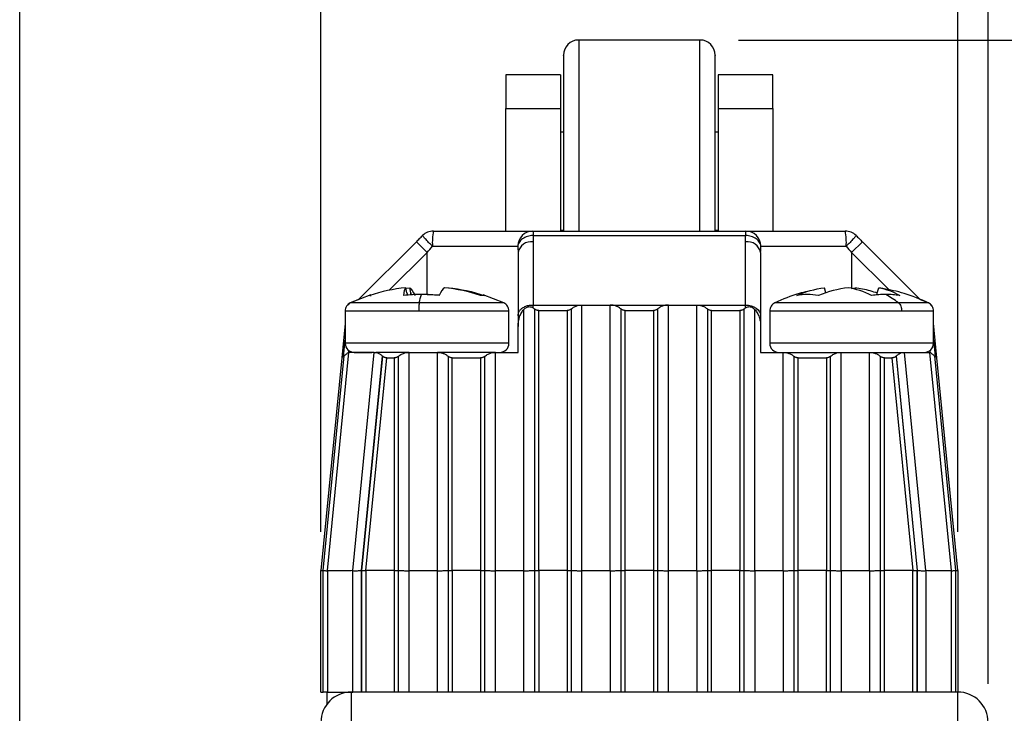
# Paper-space layout 'Catalog Drawing' of a CAD drawing. Header units: millimetres. Extents: x 79 to 211, y 38 to 184.
# Tile 9 of 11: x 158 to 190, y 132 to 155. Entities that reach past the tile are written whole.
import ezdxf

# ---------------------------------------------------------------- set-up
doc = ezdxf.new("R2010")
doc.units = ezdxf.units.MM
doc.layers.add('DIMENSIONS', color=140, linetype='Continuous')
doc.styles.add('SLDTEXTSTYLE0', font='TXT', dxfattribs={"width": 0.75})
doc.dimstyles.new('SLDDIMSTYLE2', dxfattribs={"dimtxt": 3.5, "dimasz": 3.5, "dimexe": 0, "dimexo": 0.0625, "dimgap": 0.875, "dimtad": 0, "dimtih": 1, "dimtoh": 1, "dimdec": 1, "dimrnd": 1e-09, "dimzin": 12, "dimdsep": 46, "dimtxsty": 'SLDTEXTSTYLE0', "dimsah": 1, "dimcen": 0.09, "dimadec": 0, "dimazin": 3, "dimtfac": 1, "dimtdec": 1, "dimtofl": 0, "dimtmove": 0, "dimatfit": 3, "dimfxl": 0, "dimfrac": 2, "dimtolj": 1, "dimtzin": 12, "dimarcsym": 0})
doc.dimstyles.new('SLDDIMSTYLE3', dxfattribs={"dimtxt": 3.5, "dimasz": 3.5, "dimexe": 0, "dimexo": 0.0625, "dimgap": 0.875, "dimtad": 0, "dimtih": 1, "dimtoh": 1, "dimdec": 1, "dimrnd": 1e-09, "dimzin": 4, "dimdsep": 46, "dimtxsty": 'SLDTEXTSTYLE0', "dimsah": 1, "dimcen": 0.09, "dimadec": 0, "dimazin": 1, "dimtfac": 1, "dimtdec": 1, "dimtmove": 0, "dimatfit": 0, "dimfxl": 0, "dimfrac": 2, "dimtolj": 1, "dimtzin": 12, "dimarcsym": 0})

# ---------------------------------------------------------------- blocks, each defined once
blk = doc.blocks.new('_D_17')
at = {"layer": 'DIMENSIONS'}
for p, q in [((181.334, 154.657), (208.742, 154.657)), ((205.567, 154.657), (205.567, 117.201)), ((201.041, 110.881), (199.975, 110.881)), ((199.975, 110.881), (199.975, 105.324)), ((210.093, 110.881), (211.159, 110.881)), ((211.159, 110.881), (211.159, 105.324)), ((199.975, 105.324), (201.041, 105.324)), ((211.159, 105.324), (210.093, 105.324)), ((205.567, 67.157), (205.567, 104.613)), ((188.134, 67.157), (208.742, 67.157))]:
    blk.add_line(p, q, dxfattribs=at)
for points in [[(205.567, 154.657), (204.567, 151.157), (206.567, 151.157)], [(205.567, 67.157), (206.567, 70.657), (204.567, 70.657)]]:
    blk.add_solid(points, dxfattribs=at)
at = {"layer": 'DIMENSIONS', "char_height": 3.5, "attachment_point": 1, "style": 'SLDTEXTSTYLE0'}
for s, insert in [('87.5', (201.041, 116.103)), ('3.44', (201.041, 109.836))]:
    blk.add_mtext(s, dxfattribs=dict(at, insert=insert))
blk = doc.blocks.new('_D_18')
at = {"layer": 'DIMENSIONS'}
for p, q in [((167.565, 138.437), (167.565, 167.833)), ((188.565, 138.437), (188.565, 167.833)), ((167.565, 164.658), (161.215, 164.658)), ((173.539, 164.631), (172.472, 164.631)), ((172.472, 164.631), (172.472, 159.075)), ((182.59, 164.631), (183.657, 164.631)), ((183.657, 164.631), (183.657, 159.075)), ((188.565, 164.658), (194.915, 164.658)), ((172.472, 159.075), (173.539, 159.075)), ((183.657, 159.075), (182.59, 159.075))]:
    blk.add_line(p, q, dxfattribs=at)
for points in [[(167.565, 164.658), (164.065, 165.658), (164.065, 163.658)], [(188.565, 164.658), (192.065, 163.658), (192.065, 165.658)]]:
    blk.add_solid(points, dxfattribs=at)
at = {"layer": 'DIMENSIONS', "char_height": 3.5, "attachment_point": 1, "style": 'SLDTEXTSTYLE0'}
for s, insert in [('21.0', (173.539, 169.854)), ('0.83', (173.539, 163.587))]:
    blk.add_mtext(s, dxfattribs=dict(at, insert=insert))
blk = doc.blocks.new('_D_19')
at = {"layer": 'DIMENSIONS'}
for p, q in [((157.631, 129.568), (157.631, 182.391)), ((189.564, 133.427), (189.564, 182.391)), ((157.631, 179.216), (164.903, 179.216)), ((169.072, 179.189), (168.006, 179.189)), ((168.006, 179.189), (168.006, 173.633)), ((178.123, 179.189), (179.19, 179.189)), ((179.19, 179.189), (179.19, 173.633)), ((189.564, 179.216), (182.292, 179.216)), ((168.006, 173.633), (169.072, 173.633)), ((179.19, 173.633), (178.123, 173.633))]:
    blk.add_line(p, q, dxfattribs=at)
for points in [[(157.631, 179.216), (161.131, 178.216), (161.131, 180.216)], [(189.564, 179.216), (186.064, 180.216), (186.064, 178.216)]]:
    blk.add_solid(points, dxfattribs=at)
at = {"layer": 'DIMENSIONS', "char_height": 3.5, "attachment_point": 1, "style": 'SLDTEXTSTYLE0'}
for s, insert in [('31.9', (169.072, 184.412)), ('1.26', (169.072, 178.145))]:
    blk.add_mtext(s, dxfattribs=dict(at, insert=insert))

psp = doc.layouts.new('Catalog Drawing')

# ---------------------------------------------------------------- linework, layer by layer
at = {"color": 7, "linetype": 'Continuous', "lineweight": 25}
for p, q in [((180.064, 154.657), (176.064, 154.657)), ((175.464, 153.507), (173.664, 153.507)), ((173.664, 153.507), (173.664, 152.403)), ((175.464, 153.507), (175.464, 152.403)), ((180.664, 153.507), (180.664, 152.403)), ((182.464, 153.507), (180.664, 153.507)), ((182.464, 152.403), (182.464, 153.507)), ((173.664, 148.357), (173.664, 152.403)), ((173.664, 152.403), (175.464, 152.403)), ((175.464, 152.403), (175.464, 148.357)), ((180.664, 152.403), (180.664, 148.357)), ((180.664, 152.403), (182.464, 152.403)), ((182.464, 152.403), (182.464, 148.357)), ((175.564, 151.616), (175.464, 151.616)), ((180.664, 151.616), (180.564, 151.616)), ((175.464, 148.382), (175.564, 148.382)), ((180.564, 148.382), (180.664, 148.382)), ((174.558, 148.357), (174.558, 148.211)), ((174.558, 148.357), (181.571, 148.357)), ((174.558, 148.211), (181.571, 148.211)), ((181.571, 148.211), (181.571, 148.357)), ((168.798, 146.091), (170.711, 148.003)), ((170.711, 148.003), (171.064, 147.65)), ((171.242, 147.857), (174.059, 147.857)), ((174.564, 148.003), (174.564, 145.918)), ((181.565, 145.918), (181.565, 148.003)), ((182.07, 147.857), (184.887, 147.857)), ((185.065, 147.65), (185.418, 148.003)), ((185.418, 148.003), (187.332, 146.09)), ((174.064, 147.65), (174.064, 145.563)), ((182.065, 147.65), (182.065, 145.563)), ((170.402, 146.316), (170.362, 146.49)), ((170.366, 146.47), (170.492, 146.49)), ((170.525, 146.316), (170.492, 146.49)), ((184.218, 146.316), (184.166, 146.49)), ((185.065, 146.462), (185.179, 146.49)), ((185.177, 146.44), (185.179, 146.49)), ((185.911, 146.316), (185.963, 146.49)), ((186.091, 146.464), (185.963, 146.49)), ((169.211, 146.253), (168.534, 145.988)), ((168.534, 145.988), (168.819, 146.112)), ((169.178, 146.236), (169.217, 146.236)), ((170.402, 146.316), (170.419, 146.242)), ((170.539, 146.248), (170.525, 146.316)), ((170.525, 146.316), (170.53, 146.248)), ((171.064, 146.26), (171.252, 146.265)), ((171.252, 146.265), (171.472, 146.254)), ((172.911, 146.236), (172.832, 146.236)), ((173.594, 145.988), (172.918, 146.253)), ((185.895, 146.247), (185.911, 146.316)), ((174.564, 145.823), (174.564, 145.918)), ((174.564, 145.918), (176.172, 145.918)), ((174.607, 145.79), (174.607, 137.164)), ((175.822, 137.164), (175.822, 145.79)), ((176.172, 137.157), (176.172, 145.918)), ((176.172, 145.918), (177.107, 145.918)), ((177.107, 137.157), (177.107, 145.918)), ((177.107, 145.918), (179.022, 145.918)), ((177.457, 145.79), (177.457, 137.164)), ((178.672, 137.164), (178.672, 145.79)), ((179.022, 137.157), (179.022, 145.918)), ((179.022, 145.918), (179.957, 145.918)), ((179.957, 137.157), (179.957, 145.918)), ((179.957, 145.918), (181.565, 145.918)), ((180.307, 145.79), (180.307, 137.164)), ((181.522, 137.164), (181.522, 145.79)), ((181.565, 145.823), (181.565, 145.918)), ((187.595, 145.988), (187.331, 146.091)), ((168.364, 145.717), (168.364, 144.657)), ((173.764, 144.657), (173.764, 145.717)), ((174.064, 145.563), (174.064, 145.214)), ((174.257, 137.157), (174.257, 145.77)), ((174.747, 137.167), (174.747, 145.738)), ((174.747, 145.738), (175.682, 145.738)), ((175.682, 145.738), (175.682, 137.167)), ((177.597, 137.167), (177.597, 145.738)), ((177.597, 145.738), (178.532, 145.738)), ((178.532, 145.738), (178.532, 137.167)), ((180.447, 137.167), (180.447, 145.738)), ((180.447, 145.738), (181.382, 145.738)), ((181.382, 145.738), (181.382, 137.167)), ((181.872, 137.157), (181.872, 145.77)), ((182.065, 145.563), (182.065, 145.214)), ((182.364, 145.717), (182.364, 144.657)), ((187.764, 144.657), (187.764, 145.717)), ((187.765, 145.309), (187.765, 145.717)), ((168.364, 145.309), (168.253, 144.178)), ((174.064, 144.357), (174.064, 145.214)), ((182.065, 145.214), (182.065, 144.357)), ((187.876, 144.178), (187.764, 145.316)), ((168.253, 144.178), (167.565, 137.167)), ((167.635, 137.164), (168.33, 144.241)), ((167.776, 137.159), (168.483, 144.357)), ((168.33, 144.241), (168.253, 144.178)), ((168.478, 144.422), (168.472, 144.357)), ((168.472, 144.357), (168.483, 144.357)), ((168.615, 137.159), (169.322, 144.357)), ((169.589, 144.241), (168.894, 137.164)), ((169.6, 144.23), (168.906, 137.164)), ((169.048, 137.167), (169.736, 144.178)), ((169.322, 144.357), (169.376, 144.357)), ((170.472, 144.357), (169.376, 144.357)), ((169.6, 144.23), (169.589, 144.241)), ((169.736, 144.178), (169.982, 144.178)), ((169.982, 144.178), (169.982, 137.167)), ((170.122, 137.164), (170.122, 144.229)), ((170.472, 137.157), (170.472, 144.357)), ((170.472, 144.357), (171.407, 144.357)), ((171.407, 137.157), (171.407, 144.357)), ((173.322, 144.357), (171.407, 144.357)), ((171.757, 144.229), (171.757, 137.164)), ((171.897, 137.167), (171.897, 144.178)), ((171.897, 144.178), (172.832, 144.178)), ((172.832, 144.178), (172.832, 137.167)), ((172.972, 137.164), (172.972, 144.229)), ((173.322, 137.157), (173.322, 144.357)), ((173.322, 144.357), (174.064, 144.357)), ((182.065, 144.357), (182.807, 144.357)), ((182.807, 137.157), (182.807, 144.357)), ((182.807, 144.357), (184.722, 144.357)), ((183.157, 144.229), (183.157, 137.164)), ((183.297, 137.167), (183.297, 144.178)), ((183.297, 144.178), (184.232, 144.178)), ((184.232, 144.178), (184.232, 137.167)), ((184.372, 137.164), (184.372, 144.229)), ((184.722, 137.157), (184.722, 144.357)), ((184.722, 144.357), (185.657, 144.357)), ((185.657, 137.157), (185.657, 144.357)), ((185.657, 144.357), (186.753, 144.357)), ((186.007, 144.229), (186.007, 137.164)), ((186.147, 137.167), (186.147, 144.178)), ((186.147, 144.178), (186.393, 144.178)), ((186.393, 144.178), (187.082, 137.167)), ((186.54, 144.241), (186.529, 144.23)), ((186.529, 144.23), (187.223, 137.164)), ((187.235, 137.164), (186.54, 144.241)), ((186.753, 144.357), (186.807, 144.357)), ((187.514, 137.159), (186.807, 144.357)), ((188.353, 137.159), (187.646, 144.357)), ((187.646, 144.357), (187.657, 144.357)), ((187.657, 144.357), (187.651, 144.423)), ((187.799, 144.241), (188.494, 137.164)), ((187.876, 144.178), (187.799, 144.241)), ((188.565, 137.167), (187.876, 144.178)), ((167.565, 137.167), (167.635, 137.164)), ((167.565, 133.157), (167.565, 137.167)), ((167.635, 133.157), (167.635, 137.164)), ((167.776, 137.159), (167.776, 133.157)), ((168.615, 133.157), (168.615, 137.159)), ((168.894, 137.164), (168.906, 137.164)), ((168.894, 137.164), (168.894, 133.157)), ((168.906, 137.164), (168.906, 133.157)), ((169.048, 137.167), (169.047, 133.157)), ((169.982, 137.167), (169.048, 137.167)), ((169.982, 137.167), (169.982, 133.157)), ((170.122, 133.157), (170.122, 137.164)), ((170.472, 133.157), (170.472, 137.157)), ((171.407, 137.157), (170.472, 137.157)), ((171.407, 133.157), (171.407, 137.157)), ((171.757, 137.164), (171.757, 133.157)), ((172.832, 137.167), (171.897, 137.167)), ((171.897, 137.167), (171.897, 133.157)), ((172.832, 137.167), (172.832, 133.157)), ((172.972, 133.157), (172.972, 137.164)), ((173.322, 133.157), (173.322, 137.157)), ((174.257, 137.157), (173.322, 137.157)), ((174.257, 133.157), (174.257, 137.157)), ((174.607, 137.164), (174.607, 133.157)), ((174.747, 137.167), (174.747, 133.157)), ((175.682, 137.167), (174.747, 137.167)), ((175.682, 137.167), (175.682, 133.157)), ((175.822, 133.157), (175.822, 137.164)), ((177.107, 137.157), (176.172, 137.157)), ((177.107, 137.157), (177.107, 133.157)), ((177.457, 137.164), (177.457, 133.157)), ((177.597, 133.157), (177.597, 137.167)), ((178.532, 137.167), (177.597, 137.167)), ((178.532, 137.167), (178.532, 133.157)), ((178.672, 133.157), (178.672, 137.164)), ((179.022, 133.157), (179.022, 137.157)), ((179.957, 137.157), (179.022, 137.157)), ((180.307, 137.164), (180.307, 133.157)), ((181.382, 137.167), (180.447, 137.167)), ((180.447, 133.157), (180.447, 137.167)), ((181.382, 133.157), (181.382, 137.167)), ((181.522, 133.157), (181.522, 137.164)), ((181.872, 137.157), (181.872, 133.157)), ((182.807, 137.157), (181.872, 137.157)), ((182.807, 137.157), (182.807, 133.157)), ((183.157, 137.164), (183.157, 133.157)), ((183.297, 133.157), (183.297, 137.167)), ((184.232, 137.167), (183.297, 137.167)), ((184.232, 133.157), (184.232, 137.167)), ((184.372, 133.157), (184.372, 137.164)), ((184.722, 137.157), (184.722, 133.157)), ((185.657, 137.157), (184.722, 137.157)), ((185.657, 137.157), (185.657, 133.157)), ((186.007, 137.164), (186.007, 133.157)), ((186.147, 133.157), (186.147, 137.167)), ((187.082, 137.167), (186.147, 137.167)), ((187.082, 133.157), (187.082, 137.167)), ((187.223, 133.157), (187.223, 137.164)), ((187.223, 137.164), (187.235, 137.164)), ((187.235, 133.157), (187.235, 137.164)), ((187.514, 137.159), (187.514, 133.157)), ((188.353, 133.157), (188.353, 137.159)), ((188.494, 137.164), (188.565, 137.167)), ((188.494, 137.164), (188.494, 133.157)), ((188.565, 137.167), (188.565, 133.157)), ((167.565, 133.157), (167.635, 133.157)), ((167.761, 133.157), (167.761, 132.753)), ((168.564, 133.157), (168.564, 132.157)), ((188.564, 133.157), (168.564, 133.157)), ((188.564, 133.157), (188.565, 133.157)), ((188.564, 132.157), (188.564, 133.157))]:
    psp.add_line(p, q, dxfattribs=at)
at = {"color": 8, "linetype": 'Continuous', "lineweight": 25}
for p, q in [((176.064, 154.657), (176.064, 148.357)), ((180.064, 148.357), (180.064, 154.657)), ((171.064, 147.65), (169.819, 146.403)), ((171.064, 146.26), (171.064, 147.65)), ((185.065, 147.65), (185.065, 146.466)), ((185.065, 147.65), (186.3, 146.414)), ((170.807, 145.988), (168.534, 145.988)), ((173.594, 145.988), (170.807, 145.988)), ((186.612, 145.988), (182.534, 145.988)), ((187.594, 145.988), (186.612, 145.988)), ((170.79, 145.717), (168.364, 145.717)), ((173.764, 145.717), (170.79, 145.717)), ((186.716, 145.717), (182.364, 145.717)), ((187.764, 145.717), (186.716, 145.717)), ((187.765, 145.717), (187.764, 145.717)), ((168.312, 144.226), (168.364, 144.761)), ((173.764, 144.657), (168.364, 144.657)), ((187.764, 144.657), (182.364, 144.657)), ((187.764, 144.768), (187.817, 144.226)), ((176.172, 133.157), (176.172, 137.157)), ((179.957, 137.157), (179.957, 133.157))]:
    psp.add_line(p, q, dxfattribs=at)
at = {"color": 7, "linetype": 'Continuous', "lineweight": 25}
for centre, radius, start, end in [((176.064, 154.157), 0.5, 90, 180), ((180.064, 154.157), 0.5, 360, 90), ((171.272, 147.857), 0.5, 90, 135), ((173.373, 147.982), 2.135, 169.8703, 183.3452), ((174.558, 147.858), 0.5, 90.0505, 180.0504), ((181.571, 147.858), 0.5, 359.9496, 89.9495), ((182.756, 147.982), 2.135, 356.6548, 10.1297), ((184.857, 147.857), 0.5, 45, 90), ((174.502, 147.562), 0.446, 81.9505, 168.5782), ((181.627, 147.562), 0.446, 11.4218, 98.0495), ((168.664, 144.657), 0.3, 180, 270), ((173.464, 144.657), 0.3, 270, 0), ((182.664, 144.657), 0.3, 180, 270), ((187.464, 144.657), 0.3, 270, 0), ((168.564, 132.157), 1, 90, 180), ((188.564, 132.157), 1, 360, 90)]:
    psp.add_arc(centre, radius, start, end, dxfattribs=at)
for points, knots in [([(175.564, 154.142), (175.564, 154.147), (175.564, 154.172), (175.564, 154.05), (175.564, 153.799), (175.564, 153.515), (175.564, 153.373)], [0, 0, 0, 0, 0.073316, 0.396646, 0.698373, 1, 1, 1, 1]), ([(180.564, 153.373), (180.564, 153.515), (180.564, 153.799), (180.564, 154.05), (180.564, 154.172), (180.564, 154.147), (180.564, 154.142)], [0, 0, 0, 0, 0.301627, 0.603354, 0.926684, 1, 1, 1, 1]), ([(175.564, 153.373), (175.564, 153.209), (175.564, 152.882), (175.564, 152.351), (175.564, 151.882), (175.564, 151.365), (175.564, 150.675), (175.564, 149.823), (175.564, 149.034), (175.564, 148.566), (175.564, 148.357)], [0, 0, 0, 0, 0.1390687, 0.2780908, 0.3527456, 0.4273066, 0.5794936, 0.7316806, 0.8807051, 1, 1, 1, 1]), ([(180.564, 148.357), (180.564, 148.566), (180.564, 149.034), (180.564, 149.823), (180.564, 150.675), (180.564, 151.365), (180.564, 151.882), (180.564, 152.351), (180.564, 152.882), (180.564, 153.209), (180.564, 153.373)], [0, 0, 0, 0, 0.119295, 0.268319, 0.420506, 0.572693, 0.647254, 0.721909, 0.860931, 1, 1, 1, 1]), ([(170.711, 148.003), (170.745, 148.038), (170.814, 148.107), (170.884, 148.176), (170.918, 148.211)], [0, 0, 0, 0, 0.500109, 1, 1, 1, 1]), ([(171.242, 147.857), (171.201, 147.898), (171.158, 147.942), (171.076, 148.027), (171.038, 148.068), (170.975, 148.137), (170.951, 148.164), (170.922, 148.2), (170.916, 148.209), (170.918, 148.211)], [0, 0, 0, 0, 0.25, 0.25, 0.5, 0.5, 0.75, 0.75, 1, 1, 1, 1]), ([(171.272, 148.357), (171.33, 148.357), (171.447, 148.357), (171.621, 148.357), (171.793, 148.357), (171.963, 148.357), (172.131, 148.357), (172.297, 148.357), (172.608, 148.357), (173.046, 148.357), (173.553, 148.357), (173.975, 148.357), (174.236, 148.357), (174.389, 148.357), (174.473, 148.357), (174.532, 148.357), (174.549, 148.357), (174.558, 148.357)], [0, 0, 0, 0, 0.034729, 0.069245, 0.103633, 0.137981, 0.172378, 0.20691, 0.241663, 0.370738, 0.500024, 0.629097, 0.758385, 0.818964, 0.879113, 0.939302, 1, 1, 1, 1]), ([(174.558, 148.211), (174.5, 148.209), (174.438, 148.2), (174.318, 148.164), (174.261, 148.137), (174.164, 148.068), (174.125, 148.027), (174.074, 147.942), (174.061, 147.898), (174.059, 147.857)], [0, 0, 0, 0, 0.25, 0.25, 0.5, 0.5, 0.75, 0.75, 1, 1, 1, 1]), ([(174.558, 148.211), (174.56, 148.176), (174.563, 148.107), (174.564, 148.038), (174.564, 148.003)], [0, 0, 0, 0, 0.499891, 1, 1, 1, 1]), ([(181.565, 148.003), (181.565, 148.038), (181.566, 148.107), (181.569, 148.176), (181.571, 148.211)], [0, 0, 0, 0, 0.50011, 1, 1, 1, 1]), ([(181.571, 148.357), (181.575, 148.357), (181.584, 148.357), (181.608, 148.357), (181.64, 148.357), (181.68, 148.357), (181.73, 148.357), (181.787, 148.357), (181.914, 148.357), (182.154, 148.357), (182.576, 148.357), (183.083, 148.357), (183.56, 148.357), (183.955, 148.357), (184.25, 148.357), (184.551, 148.357), (184.755, 148.357), (184.857, 148.357)], [0, 0, 0, 0, 0.03473, 0.069245, 0.103633, 0.137982, 0.172378, 0.20691, 0.241664, 0.370793, 0.500025, 0.629154, 0.758386, 0.819005, 0.879168, 0.939343, 1, 1, 1, 1]), ([(182.07, 147.857), (182.068, 147.898), (182.055, 147.942), (182.004, 148.027), (181.965, 148.068), (181.869, 148.137), (181.811, 148.164), (181.691, 148.2), (181.629, 148.209), (181.571, 148.211)], [0, 0, 0, 0, 0.25, 0.25, 0.5, 0.5, 0.75, 0.75, 1, 1, 1, 1]), ([(185.211, 148.211), (185.213, 148.209), (185.207, 148.2), (185.178, 148.164), (185.154, 148.137), (185.092, 148.068), (185.053, 148.027), (184.971, 147.942), (184.928, 147.898), (184.887, 147.857)], [0, 0, 0, 0, 0.25, 0.25, 0.5, 0.5, 0.75, 0.75, 1, 1, 1, 1]), ([(185.211, 148.211), (185.246, 148.176), (185.315, 148.107), (185.384, 148.038), (185.418, 148.003)], [0, 0, 0, 0, 0.499891, 1, 1, 1, 1]), ([(185.179, 146.49), (185.342, 146.465), (185.587, 146.428), (185.83, 146.344), (185.911, 146.316)], [0, 0, 0, 0, 0.666019, 1, 1, 1, 1]), ([(187.594, 145.988), (187.331, 146.103), (186.847, 146.315), (186.328, 146.416), (186.09, 146.462)], [0, 0, 0, 0, 0.542334, 1, 1, 1, 1]), ([(183.62, 146.366), (183.524, 146.346), (183.147, 146.267), (182.796, 146.107), (182.534, 145.988)], [0, 0, 0, 0, 0.256144, 1, 1, 1, 1]), ([(168.534, 145.988), (168.51, 145.974), (168.462, 145.945), (168.407, 145.879), (168.371, 145.801), (168.366, 145.745), (168.364, 145.717)], [0, 0, 0, 0, 0.245008, 0.499998, 0.754989, 1, 1, 1, 1]), ([(168.47, 145.945), (168.471, 145.946), (168.489, 145.965), (168.512, 145.977), (168.534, 145.988)], [0, 0, 0, 0, 0.0700013, 1, 1, 1, 1]), ([(170.807, 145.988), (170.802, 145.964), (170.797, 145.926), (170.791, 145.828), (170.79, 145.77), (170.79, 145.717)], [0, 0, 0, 0, 0.5, 0.5, 1, 1, 1, 1]), ([(173.764, 145.717), (173.762, 145.745), (173.758, 145.801), (173.721, 145.879), (173.667, 145.945), (173.618, 145.974), (173.594, 145.988)], [0, 0, 0, 0, 0.2450113, 0.5000024, 0.7549922, 1, 1, 1, 1]), ([(174.064, 145.563), (174.065, 145.581), (174.067, 145.614), (174.081, 145.661), (174.101, 145.703), (174.125, 145.74), (174.152, 145.772), (174.181, 145.799), (174.231, 145.838), (174.314, 145.882), (174.437, 145.916), (174.522, 145.917), (174.564, 145.918)], [0, 0, 0, 0, 0.0901472, 0.1741183, 0.2519118, 0.3235267, 0.3889624, 0.4482188, 0.5012963, 0.6737326, 0.8399393, 1, 1, 1, 1]), ([(174.257, 145.77), (174.271, 145.784), (174.298, 145.81), (174.343, 145.84), (174.389, 145.859), (174.435, 145.866), (174.481, 145.862), (174.525, 145.848), (174.551, 145.832), (174.564, 145.823)], [0, 0, 0, 0, 0.160636, 0.305268, 0.439098, 0.568635, 0.701025, 0.842983, 1, 1, 1, 1]), ([(174.564, 145.823), (174.572, 145.818), (174.587, 145.807), (174.6, 145.795), (174.607, 145.79)], [0, 0, 0, 0, 0.495041, 1, 1, 1, 1]), ([(174.747, 145.738), (174.735, 145.739), (174.709, 145.74), (174.672, 145.751), (174.636, 145.767), (174.617, 145.782), (174.607, 145.79)], [0, 0, 0, 0, 0.2235804, 0.4607181, 0.7178371, 1, 1, 1, 1]), ([(175.822, 145.79), (175.812, 145.782), (175.793, 145.767), (175.757, 145.751), (175.72, 145.74), (175.694, 145.739), (175.682, 145.738)], [0, 0, 0, 0, 0.282163, 0.539282, 0.77642, 1, 1, 1, 1]), ([(175.822, 145.79), (175.837, 145.802), (175.868, 145.828), (175.923, 145.86), (175.99, 145.889), (176.073, 145.913), (176.139, 145.916), (176.172, 145.918)], [0, 0, 0, 0, 0.183784, 0.35855, 0.527779, 0.767401, 1, 1, 1, 1]), ([(177.457, 145.79), (177.442, 145.802), (177.411, 145.828), (177.356, 145.86), (177.289, 145.889), (177.206, 145.913), (177.14, 145.916), (177.107, 145.918)], [0, 0, 0, 0, 0.183836, 0.358602, 0.527782, 0.767447, 1, 1, 1, 1]), ([(177.597, 145.738), (177.585, 145.739), (177.559, 145.74), (177.522, 145.751), (177.486, 145.767), (177.467, 145.782), (177.457, 145.79)], [0, 0, 0, 0, 0.22358, 0.460718, 0.717837, 1, 1, 1, 1]), ([(178.672, 145.79), (178.662, 145.782), (178.643, 145.767), (178.607, 145.751), (178.57, 145.74), (178.544, 145.739), (178.532, 145.738)], [0, 0, 0, 0, 0.282163, 0.539282, 0.77642, 1, 1, 1, 1]), ([(179.022, 145.918), (179.005, 145.917), (178.973, 145.917), (178.925, 145.91), (178.878, 145.9), (178.816, 145.88), (178.742, 145.845), (178.696, 145.809), (178.672, 145.79)], [0, 0, 0, 0, 0.115657, 0.231644, 0.35007, 0.472922, 0.726578, 1, 1, 1, 1]), ([(179.957, 145.918), (179.974, 145.917), (180.006, 145.917), (180.054, 145.91), (180.101, 145.9), (180.163, 145.88), (180.237, 145.845), (180.283, 145.809), (180.307, 145.79)], [0, 0, 0, 0, 0.115676, 0.231669, 0.35009, 0.472924, 0.726608, 1, 1, 1, 1]), ([(180.447, 145.738), (180.435, 145.739), (180.409, 145.74), (180.372, 145.751), (180.336, 145.767), (180.317, 145.782), (180.307, 145.79)], [0, 0, 0, 0, 0.22358, 0.460718, 0.717837, 1, 1, 1, 1]), ([(181.522, 145.79), (181.512, 145.782), (181.493, 145.767), (181.457, 145.751), (181.42, 145.74), (181.394, 145.739), (181.382, 145.738)], [0, 0, 0, 0, 0.282163, 0.539282, 0.77642, 1, 1, 1, 1]), ([(181.522, 145.79), (181.529, 145.795), (181.542, 145.807), (181.557, 145.818), (181.565, 145.823)], [0, 0, 0, 0, 0.504959, 1, 1, 1, 1]), ([(181.565, 145.918), (181.696, 145.918), (181.826, 145.88), (182.011, 145.748), (182.065, 145.656), (182.065, 145.563)], [0, 0, 0, 0, 0.5, 0.5, 1, 1, 1, 1]), ([(181.565, 145.823), (181.581, 145.833), (181.61, 145.852), (181.663, 145.865), (181.717, 145.865), (181.771, 145.848), (181.825, 145.816), (181.856, 145.786), (181.872, 145.77)], [0, 0, 0, 0, 0.181636, 0.343897, 0.496045, 0.649188, 0.814232, 1, 1, 1, 1]), ([(182.534, 145.988), (182.511, 145.974), (182.462, 145.945), (182.407, 145.879), (182.371, 145.801), (182.366, 145.745), (182.364, 145.717)], [0, 0, 0, 0, 0.245008, 0.499999, 0.75499, 1, 1, 1, 1]), ([(186.612, 145.988), (186.641, 145.964), (186.669, 145.926), (186.706, 145.828), (186.716, 145.77), (186.716, 145.717)], [0, 0, 0, 0, 0.5, 0.5, 1, 1, 1, 1]), ([(187.764, 145.717), (187.762, 145.745), (187.757, 145.801), (187.721, 145.879), (187.667, 145.945), (187.618, 145.974), (187.594, 145.988)], [0, 0, 0, 0, 0.24501, 0.500001, 0.754992, 1, 1, 1, 1]), ([(187.765, 145.717), (187.763, 145.745), (187.758, 145.801), (187.722, 145.879), (187.667, 145.945), (187.619, 145.974), (187.595, 145.988)], [0, 0, 0, 0, 0.245008, 0.5, 0.754992, 1, 1, 1, 1]), ([(174.064, 145.214), (174.065, 145.247), (174.067, 145.309), (174.08, 145.394), (174.096, 145.464), (174.124, 145.554), (174.17, 145.661), (174.23, 145.735), (174.257, 145.77)], [0, 0, 0, 0, 0.165602, 0.308179, 0.427738, 0.524299, 0.781333, 1, 1, 1, 1]), ([(181.872, 145.77), (181.885, 145.754), (181.914, 145.72), (181.951, 145.663), (181.986, 145.597), (182.021, 145.508), (182.056, 145.381), (182.062, 145.276), (182.065, 145.214)], [0, 0, 0, 0, 0.104792, 0.21893, 0.342679, 0.476248, 0.6922, 1, 1, 1, 1]), ([(168.33, 144.241), (168.346, 144.254), (168.378, 144.28), (168.418, 144.313), (168.45, 144.34), (168.465, 144.352), (168.472, 144.357)], [0, 0, 0, 0, 0.268941, 0.521105, 0.762511, 1, 1, 1, 1]), ([(169.322, 144.357), (169.288, 144.357), (169.22, 144.357), (169.122, 144.357), (169.009, 144.357), (168.886, 144.357), (168.762, 144.357), (168.655, 144.357), (168.573, 144.357), (168.513, 144.357), (168.493, 144.357), (168.483, 144.357)], [0, 0, 0, 0, 0.081458, 0.162385, 0.24365, 0.371868, 0.500068, 0.628288, 0.756485, 0.878138, 1, 1, 1, 1]), ([(168.675, 144.357), (168.672, 144.357), (168.665, 144.357), (168.745, 144.357), (168.922, 144.357), (169.101, 144.357), (169.233, 144.357), (169.248, 144.357)], [0, 0, 0, 0, 0.121802, 0.38747, 0.674931, 0.962708, 1, 1, 1, 1]), ([(169.376, 144.357), (169.393, 144.353), (169.426, 144.344), (169.472, 144.324), (169.515, 144.301), (169.555, 144.273), (169.578, 144.252), (169.589, 144.241)], [0, 0, 0, 0, 0.189921, 0.381438, 0.578142, 0.783353, 1, 1, 1, 1]), ([(169.736, 144.178), (169.724, 144.179), (169.698, 144.18), (169.661, 144.191), (169.626, 144.207), (169.609, 144.223), (169.6, 144.23)], [0, 0, 0, 0, 0.229494, 0.467768, 0.722499, 1, 1, 1, 1]), ([(170.122, 144.229), (170.112, 144.221), (170.093, 144.207), (170.057, 144.19), (170.02, 144.18), (169.994, 144.179), (169.982, 144.178)], [0, 0, 0, 0, 0.282163, 0.539282, 0.77642, 1, 1, 1, 1]), ([(170.122, 144.229), (170.137, 144.242), (170.168, 144.267), (170.223, 144.299), (170.29, 144.329), (170.373, 144.352), (170.439, 144.356), (170.472, 144.357)], [0, 0, 0, 0, 0.183784, 0.35855, 0.527779, 0.767401, 1, 1, 1, 1]), ([(171.407, 144.357), (171.424, 144.357), (171.456, 144.356), (171.504, 144.35), (171.551, 144.339), (171.613, 144.319), (171.687, 144.285), (171.733, 144.248), (171.757, 144.229)], [0, 0, 0, 0, 0.115676, 0.231669, 0.35009, 0.472924, 0.726608, 1, 1, 1, 1]), ([(171.897, 144.178), (171.885, 144.179), (171.859, 144.18), (171.822, 144.19), (171.786, 144.207), (171.767, 144.221), (171.757, 144.229)], [0, 0, 0, 0, 0.22358, 0.460718, 0.717837, 1, 1, 1, 1]), ([(172.972, 144.229), (172.962, 144.221), (172.943, 144.207), (172.907, 144.19), (172.87, 144.18), (172.844, 144.179), (172.832, 144.178)], [0, 0, 0, 0, 0.282163, 0.539282, 0.77642, 1, 1, 1, 1]), ([(172.972, 144.229), (172.987, 144.242), (173.018, 144.267), (173.073, 144.299), (173.14, 144.329), (173.223, 144.352), (173.289, 144.356), (173.322, 144.357)], [0, 0, 0, 0, 0.183784, 0.35855, 0.527779, 0.767401, 1, 1, 1, 1]), ([(173.359, 144.357), (173.36, 144.357), (173.419, 144.357), (173.458, 144.357), (173.455, 144.357), (173.454, 144.357)], [0, 0, 0, 0, 0.020404, 0.656361, 1, 1, 1, 1]), ([(182.676, 144.357), (182.672, 144.357), (182.663, 144.357), (182.702, 144.357), (182.732, 144.357), (182.766, 144.357), (182.771, 144.357)], [0, 0, 0, 0, 0.26026, 0.60485, 0.953292, 1, 1, 1, 1]), ([(182.807, 144.357), (182.824, 144.357), (182.856, 144.356), (182.904, 144.35), (182.951, 144.339), (183.013, 144.319), (183.087, 144.285), (183.133, 144.248), (183.157, 144.229)], [0, 0, 0, 0, 0.115676, 0.231669, 0.35009, 0.472924, 0.726608, 1, 1, 1, 1]), ([(183.297, 144.178), (183.285, 144.179), (183.259, 144.18), (183.222, 144.19), (183.186, 144.207), (183.167, 144.221), (183.157, 144.229)], [0, 0, 0, 0, 0.22358, 0.460718, 0.717837, 1, 1, 1, 1]), ([(184.372, 144.229), (184.362, 144.221), (184.343, 144.207), (184.307, 144.19), (184.27, 144.18), (184.244, 144.179), (184.232, 144.178)], [0, 0, 0, 0, 0.282163, 0.539282, 0.77642, 1, 1, 1, 1]), ([(184.372, 144.229), (184.387, 144.242), (184.418, 144.267), (184.473, 144.299), (184.54, 144.329), (184.623, 144.352), (184.689, 144.356), (184.722, 144.357)], [0, 0, 0, 0, 0.1837839, 0.3585502, 0.5277791, 0.7674006, 1, 1, 1, 1]), ([(185.657, 144.357), (185.674, 144.357), (185.706, 144.356), (185.754, 144.35), (185.801, 144.339), (185.863, 144.319), (185.937, 144.285), (185.983, 144.248), (186.007, 144.229)], [0, 0, 0, 0, 0.115676, 0.231669, 0.35009, 0.472924, 0.726608, 1, 1, 1, 1]), ([(186.147, 144.178), (186.135, 144.179), (186.109, 144.18), (186.072, 144.19), (186.036, 144.207), (186.017, 144.221), (186.007, 144.229)], [0, 0, 0, 0, 0.22358, 0.460718, 0.717837, 1, 1, 1, 1]), ([(186.529, 144.23), (186.52, 144.223), (186.503, 144.207), (186.468, 144.191), (186.431, 144.18), (186.406, 144.179), (186.393, 144.178)], [0, 0, 0, 0, 0.277506, 0.532238, 0.770511, 1, 1, 1, 1]), ([(186.54, 144.241), (186.554, 144.254), (186.583, 144.28), (186.634, 144.313), (186.691, 144.34), (186.732, 144.352), (186.753, 144.357)], [0, 0, 0, 0, 0.268941, 0.521105, 0.762511, 1, 1, 1, 1]), ([(186.807, 144.357), (186.841, 144.357), (186.909, 144.357), (187.007, 144.357), (187.12, 144.357), (187.243, 144.357), (187.367, 144.357), (187.474, 144.357), (187.556, 144.357), (187.616, 144.357), (187.636, 144.357), (187.646, 144.357)], [0, 0, 0, 0, 0.081279, 0.162206, 0.243645, 0.371445, 0.500062, 0.627837, 0.756479, 0.87791, 1, 1, 1, 1]), ([(187.657, 144.357), (187.663, 144.353), (187.674, 144.344), (187.698, 144.324), (187.726, 144.301), (187.76, 144.273), (187.786, 144.252), (187.799, 144.241)], [0, 0, 0, 0, 0.189921, 0.381438, 0.578142, 0.783353, 1, 1, 1, 1]), ([(167.635, 137.164), (167.648, 137.163), (167.675, 137.161), (167.71, 137.159), (167.74, 137.158), (167.763, 137.158), (167.771, 137.158), (167.776, 137.159)], [0, 0, 0, 0, 0.1846422, 0.3769238, 0.5768867, 0.7845678, 1, 1, 1, 1]), ([(168.615, 137.159), (168.583, 137.158), (168.519, 137.158), (168.425, 137.158), (168.335, 137.157), (168.249, 137.157), (168.167, 137.157), (168.092, 137.157), (168.023, 137.157), (167.96, 137.157), (167.906, 137.157), (167.86, 137.157), (167.822, 137.158), (167.793, 137.158), (167.782, 137.158), (167.776, 137.159)], [0, 0, 0, 0, 0.076924, 0.153847, 0.23077, 0.307693, 0.384616, 0.461539, 0.538461, 0.615384, 0.692307, 0.76923, 0.846153, 0.923076, 1, 1, 1, 1]), ([(168.615, 137.159), (168.637, 137.158), (168.682, 137.158), (168.744, 137.158), (168.8, 137.159), (168.851, 137.161), (168.88, 137.163), (168.894, 137.164)], [0, 0, 0, 0, 0.21543, 0.423111, 0.623073, 0.815356, 1, 1, 1, 1]), ([(168.906, 137.164), (168.917, 137.165), (168.938, 137.166), (168.975, 137.166), (169.012, 137.167), (169.036, 137.167), (169.048, 137.167)], [0, 0, 0, 0, 0.2776163, 0.5367666, 0.7775277, 1, 1, 1, 1]), ([(170.122, 137.164), (170.138, 137.164), (170.171, 137.162), (170.228, 137.16), (170.287, 137.159), (170.348, 137.158), (170.41, 137.157), (170.451, 137.157), (170.472, 137.157)], [0, 0, 0, 0, 0.174101, 0.345221, 0.513366, 0.67854, 0.84075, 1, 1, 1, 1]), ([(171.407, 137.157), (171.428, 137.157), (171.47, 137.157), (171.531, 137.158), (171.593, 137.159), (171.651, 137.16), (171.708, 137.162), (171.741, 137.164), (171.757, 137.164)], [0, 0, 0, 0, 0.15925, 0.32146, 0.486634, 0.654779, 0.825899, 1, 1, 1, 1]), ([(172.972, 137.164), (172.988, 137.164), (173.021, 137.162), (173.078, 137.16), (173.137, 137.159), (173.198, 137.158), (173.26, 137.157), (173.301, 137.157), (173.322, 137.157)], [0, 0, 0, 0, 0.174101, 0.345221, 0.513366, 0.67854, 0.84075, 1, 1, 1, 1]), ([(174.257, 137.157), (174.278, 137.157), (174.32, 137.157), (174.381, 137.158), (174.443, 137.159), (174.501, 137.16), (174.558, 137.162), (174.591, 137.164), (174.607, 137.164)], [0, 0, 0, 0, 0.15925, 0.32146, 0.486634, 0.654779, 0.825899, 1, 1, 1, 1]), ([(175.822, 137.164), (175.838, 137.164), (175.871, 137.162), (175.928, 137.16), (175.987, 137.159), (176.048, 137.158), (176.11, 137.157), (176.151, 137.157), (176.172, 137.157)], [0, 0, 0, 0, 0.174101, 0.345221, 0.513366, 0.67854, 0.84075, 1, 1, 1, 1]), ([(177.107, 137.157), (177.128, 137.157), (177.17, 137.157), (177.231, 137.158), (177.293, 137.159), (177.351, 137.16), (177.408, 137.162), (177.441, 137.164), (177.457, 137.164)], [0, 0, 0, 0, 0.15925, 0.32146, 0.486634, 0.654779, 0.825899, 1, 1, 1, 1]), ([(178.672, 137.164), (178.688, 137.164), (178.721, 137.162), (178.778, 137.16), (178.837, 137.159), (178.898, 137.158), (178.96, 137.157), (179.001, 137.157), (179.022, 137.157)], [0, 0, 0, 0, 0.174101, 0.345221, 0.513366, 0.67854, 0.84075, 1, 1, 1, 1]), ([(179.957, 137.157), (179.978, 137.157), (180.02, 137.157), (180.081, 137.158), (180.143, 137.159), (180.201, 137.16), (180.258, 137.162), (180.291, 137.164), (180.307, 137.164)], [0, 0, 0, 0, 0.15925, 0.32146, 0.486634, 0.654779, 0.825899, 1, 1, 1, 1]), ([(181.522, 137.164), (181.538, 137.164), (181.571, 137.162), (181.628, 137.16), (181.687, 137.159), (181.748, 137.158), (181.81, 137.157), (181.851, 137.157), (181.872, 137.157)], [0, 0, 0, 0, 0.174101, 0.345221, 0.513366, 0.67854, 0.84075, 1, 1, 1, 1]), ([(182.807, 137.157), (182.828, 137.157), (182.87, 137.157), (182.931, 137.158), (182.993, 137.159), (183.051, 137.16), (183.108, 137.162), (183.141, 137.164), (183.157, 137.164)], [0, 0, 0, 0, 0.15925, 0.32146, 0.486634, 0.654779, 0.825899, 1, 1, 1, 1]), ([(184.372, 137.164), (184.388, 137.164), (184.421, 137.162), (184.478, 137.16), (184.537, 137.159), (184.598, 137.158), (184.66, 137.157), (184.701, 137.157), (184.722, 137.157)], [0, 0, 0, 0, 0.174101, 0.345221, 0.513366, 0.67854, 0.84075, 1, 1, 1, 1]), ([(185.657, 137.157), (185.678, 137.157), (185.72, 137.157), (185.781, 137.158), (185.843, 137.159), (185.901, 137.16), (185.958, 137.162), (185.991, 137.164), (186.007, 137.164)], [0, 0, 0, 0, 0.15925, 0.32146, 0.486634, 0.654779, 0.825899, 1, 1, 1, 1]), ([(187.082, 137.167), (187.093, 137.167), (187.117, 137.167), (187.154, 137.166), (187.191, 137.166), (187.212, 137.165), (187.223, 137.164)], [0, 0, 0, 0, 0.221958, 0.462547, 0.721869, 1, 1, 1, 1]), ([(187.235, 137.164), (187.249, 137.163), (187.278, 137.161), (187.329, 137.159), (187.385, 137.158), (187.447, 137.158), (187.492, 137.158), (187.514, 137.159)], [0, 0, 0, 0, 0.184642, 0.376924, 0.576887, 0.784568, 1, 1, 1, 1]), ([(188.353, 137.159), (188.348, 137.158), (188.336, 137.158), (188.307, 137.158), (188.269, 137.157), (188.223, 137.157), (188.169, 137.157), (188.107, 137.157), (188.037, 137.157), (187.962, 137.157), (187.88, 137.157), (187.794, 137.157), (187.704, 137.158), (187.61, 137.158), (187.546, 137.158), (187.514, 137.159)], [0, 0, 0, 0, 0.0769238, 0.1538472, 0.2307704, 0.3076933, 0.384616, 0.4615387, 0.5384613, 0.615384, 0.6923067, 0.7692296, 0.8461528, 0.9230762, 1, 1, 1, 1]), ([(188.353, 137.159), (188.358, 137.158), (188.366, 137.158), (188.389, 137.158), (188.419, 137.159), (188.454, 137.161), (188.481, 137.163), (188.494, 137.164)], [0, 0, 0, 0, 0.2154304, 0.4231106, 0.6230735, 0.815356, 1, 1, 1, 1]), ([(167.776, 133.157), (167.773, 133.157), (167.766, 133.157), (167.75, 133.157), (167.725, 133.157), (167.688, 133.157), (167.653, 133.157), (167.635, 133.157)], [0, 0, 0, 0, 0.165456, 0.331542, 0.500127, 0.750401, 1, 1, 1, 1]), ([(167.776, 133.157), (167.807, 133.157), (167.908, 133.157), (168.207, 133.157), (168.406, 133.157), (168.615, 133.157)], [0, 0, 0, 0, 0.5, 0.5, 1, 1, 1, 1])]:
    psp.add_open_spline(points, degree=3, knots=knots, dxfattribs=at)
for points in [[(171.064, 147.65), (171.123, 147.719), (171.183, 147.788), (171.242, 147.857)], [(174.059, 147.857), (174.062, 147.788), (174.064, 147.719), (174.064, 147.65)], [(182.065, 147.65), (182.065, 147.719), (182.067, 147.788), (182.07, 147.857)], [(184.887, 147.857), (184.946, 147.788), (185.006, 147.719), (185.065, 147.65)], [(170.362, 146.49), (169.958, 146.447), (169.561, 146.362), (169.178, 146.236)], [(170.294, 146.236), (170.307, 146.362), (170.33, 146.447), (170.362, 146.49)], [(170.492, 146.49), (170.543, 146.447), (170.601, 146.362), (170.668, 146.236)], [(171.636, 146.49), (171.586, 146.447), (171.527, 146.362), (171.461, 146.236)], [(172.832, 146.236), (172.443, 146.362), (172.042, 146.447), (171.636, 146.49)], [(171.767, 146.49), (172.17, 146.447), (172.567, 146.362), (172.951, 146.236)], [(183.253, 146.236), (183.543, 146.362), (183.849, 146.447), (184.166, 146.49)], [(184.949, 146.49), (184.622, 146.447), (184.294, 146.362), (183.97, 146.236)], [(185.724, 146.236), (185.465, 146.362), (185.205, 146.447), (184.949, 146.49)], [(185.963, 146.49), (186.204, 146.447), (186.435, 146.362), (186.652, 146.236)], [(170.877, 146.265), (170.682, 146.265), (170.487, 146.255), (170.294, 146.236)], [(170.807, 145.988), (170.829, 146.094), (170.853, 146.187), (170.877, 146.265)], [(171.461, 146.236), (171.266, 146.255), (171.072, 146.265), (170.877, 146.265)], [(183.97, 146.236), (183.724, 146.275), (183.485, 146.275), (183.253, 146.236)], [(186.191, 146.265), (186.036, 146.265), (185.88, 146.255), (185.724, 146.236)], [(186.612, 145.988), (186.476, 146.094), (186.335, 146.187), (186.191, 146.265)], [(186.652, 146.236), (186.5, 146.255), (186.346, 146.265), (186.191, 146.265)], [(169.982, 137.167), (170.033, 137.168), (170.085, 137.167), (170.122, 137.164)], [(171.757, 137.164), (171.794, 137.167), (171.846, 137.168), (171.897, 137.167)], [(172.832, 137.167), (172.883, 137.168), (172.935, 137.167), (172.972, 137.164)], [(174.607, 137.164), (174.644, 137.167), (174.696, 137.168), (174.747, 137.167)], [(175.682, 137.167), (175.733, 137.168), (175.785, 137.167), (175.822, 137.164)], [(177.457, 137.164), (177.494, 137.167), (177.546, 137.168), (177.597, 137.167)], [(178.532, 137.167), (178.583, 137.168), (178.635, 137.167), (178.672, 137.164)], [(180.307, 137.164), (180.344, 137.167), (180.396, 137.168), (180.447, 137.167)], [(181.382, 137.167), (181.433, 137.168), (181.485, 137.167), (181.522, 137.164)], [(183.157, 137.164), (183.194, 137.167), (183.246, 137.168), (183.297, 137.167)], [(184.232, 137.167), (184.283, 137.168), (184.335, 137.167), (184.372, 137.164)], [(186.007, 137.164), (186.044, 137.167), (186.096, 137.168), (186.147, 137.167)]]:
    psp.add_open_spline(points, degree=3, dxfattribs=at)

# ---------------------------------------------------------------- dimensions: what is measured, and where the dimension line sits
at = {"layer": 'DIMENSIONS'}
dim = psp.add_linear_dim(base=(157.631, 179.216), p1=(189.564, 132.157), p2=(157.631, 128.298), dimstyle='SLDDIMSTYLE2', dxfattribs=at)
dim.commit()
dim.dimension.update_dxf_attribs({"geometry": '_D_19', "text_midpoint": (173.598, 179.216), "dimtype": 160})
for base, p1, p2, angle, dimstyle, picture, middle in [((167.565, 164.658), (188.565, 137.167), (167.565, 137.167), 360, 'SLDDIMSTYLE3', '_D_18', (178.065, 164.658)), ((205.567, 154.657), (186.864, 67.157), (180.064, 154.657), 90, 'SLDDIMSTYLE2', '_D_17', (205.567, 110.907))]:
    dim = psp.add_linear_dim(base=base, p1=p1, p2=p2, angle=angle, dimstyle=dimstyle, dxfattribs=at)
    dim.commit()
    dim.dimension.update_dxf_attribs({"geometry": picture, "text_midpoint": middle, "dimtype": 160})

doc.saveas('drawing.dxf')
